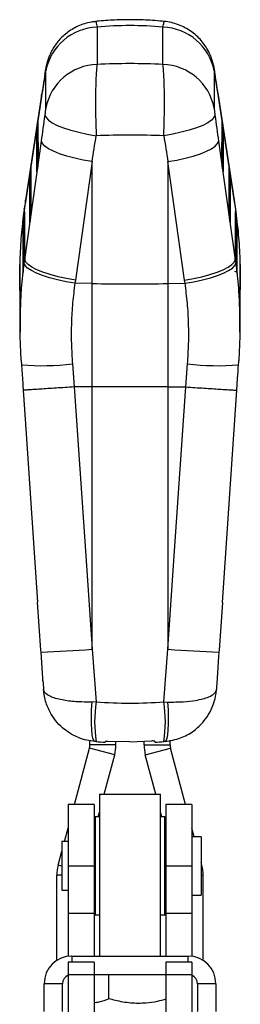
# Model space of a CAD drawing. Extents: x 48 to 577, y 21 to 436.
# Tile 8 of 11: x 346 to 382, y 275 to 436. Entities that reach past the tile are written whole.
import ezdxf

# ---------------------------------------------------------------- set-up
doc = ezdxf.new("R2010")
doc.units = 0
doc.header["$LTSCALE"] = 1.5
doc.layers.get('0').update_dxf_attribs({"linetype": 'CONTINUOUS'})

msp = doc.modelspace()

# ---------------------------------------------------------------- linework, layer by layer
at = {"color": 7, "linetype": 'CONTINUOUS'}
for p, q in [((358.558906, 434.602337), (358.558906, 428.531455)), ((369.315666, 428.531455), (369.315666, 434.602337)), ((350.201471, 427.648442), (349.629982, 423.910382)), ((350.061862, 426.988723), (350.079567, 427.227872)), ((350.201484, 421.409922), (350.201484, 427.480804)), ((377.673088, 427.480804), (377.673088, 421.409922)), ((378.24459, 423.910382), (377.673101, 427.648442)), ((377.81271, 426.988723), (377.794427, 427.231716)), ((349.49211, 423.255818), (346.878211, 406.124922)), ((349.510557, 423.499899), (346.896657, 406.368988)), ((380.977915, 406.368988), (378.364016, 423.499899)), ((380.996361, 406.124922), (378.382463, 423.255818)), ((348.788655, 418.510916), (348.872211, 419.06436)), ((348.929038, 419.265809), (348.935095, 412.375393)), ((378.939477, 412.375393), (378.945535, 419.265809)), ((379.002361, 419.06436), (379.085918, 418.510916)), ((348.739919, 411.04539), (348.733823, 417.979481)), ((348.733823, 417.979481), (348.786093, 417.979481)), ((348.786093, 417.979481), (348.786093, 418.493765)), ((379.08848, 418.493765), (379.08848, 417.979481)), ((379.08848, 417.979481), (379.140749, 417.979481)), ((379.140749, 417.979481), (379.134654, 411.04539)), ((346.77498, 396.686586), (349.49211, 416.010561)), ((378.382463, 416.010561), (381.099592, 396.686586)), ((357.744871, 412.675174), (355.02774, 393.3512)), ((357.744871, 392.798292), (357.744871, 412.675174)), ((370.129702, 412.675174), (370.129702, 392.798292)), ((372.846832, 393.3512), (370.129702, 412.675174)), ((347.631016, 410.843285), (347.714573, 411.396714)), ((347.7714, 411.598178), (347.777988, 404.102581)), ((348.890008, 411.910894), (348.80649, 411.313775)), ((379.068083, 411.313775), (378.984564, 411.910894)), ((380.096584, 404.102581), (380.103172, 411.598178)), ((380.16, 411.396714), (380.243556, 410.843285)), ((347.582813, 402.772578), (347.576184, 410.31185)), ((347.576184, 410.31185), (347.628453, 410.31185)), ((347.628453, 410.31185), (347.628453, 410.826134)), ((380.246119, 410.826134), (380.246119, 410.31185)), ((380.246119, 410.31185), (380.298389, 410.31185)), ((380.298389, 410.31185), (380.29176, 402.772578)), ((346.490981, 403.175818), (346.489498, 403.164136)), ((346.489498, 402.644219), (346.489498, 403.164136)), ((346.564106, 403.729203), (346.490981, 403.175818)), ((347.732901, 403.638067), (347.649384, 403.040948)), ((380.225189, 403.040948), (380.141671, 403.638067)), ((381.383592, 403.175818), (381.310466, 403.729203)), ((381.385074, 403.164136), (381.383592, 403.175818)), ((381.385074, 403.164136), (381.385074, 402.644219)), ((346.445713, 402.644219), (346.465727, 394.499751)), ((346.445713, 402.644219), (346.489498, 402.644219)), ((381.385074, 402.644219), (381.42886, 402.644219)), ((381.408846, 394.499751), (381.42886, 402.644219)), ((346.698738, 396.133887), (346.77498, 396.686586)), ((381.099592, 396.686586), (381.175834, 396.133887)), ((346.518846, 394.768792), (346.588984, 395.365747)), ((381.285589, 395.365747), (381.355727, 394.768792)), ((381.915791, 395.557406), (381.912753, 395.694914)), ((381.925096, 394.941779), (381.915791, 395.557406)), ((345.94753, 394.504549), (345.951989, 394.504549)), ((346.465727, 394.499751), (346.468303, 394.464108)), ((346.507506, 394.67405), (346.518846, 394.768792)), ((355.02774, 393.3512), (354.96011, 392.857226)), ((372.914463, 392.857226), (372.846832, 393.3512)), ((381.355727, 394.768792), (381.367066, 394.67405)), ((381.408279, 394.478234), (381.408846, 394.499751)), ((381.922584, 394.504549), (381.927043, 394.504549)), ((345.94855, 393.22296), (346.02542, 384.873929)), ((357.744871, 392.798292), (354.96011, 392.857226)), ((357.744871, 375.945928), (357.744871, 392.798292)), ((370.129702, 392.798292), (372.914463, 392.857226)), ((370.129702, 392.798292), (370.129702, 375.945928)), ((346.019825, 386.524501), (346.026934, 387.12612)), ((381.847638, 387.12612), (381.854748, 386.524501)), ((346.015347, 386.238056), (346.015932, 386.202382)), ((346.202904, 380.265573), (346.246205, 379.549416)), ((346.235532, 379.548656), (346.444724, 376.50531)), ((354.552186, 379.691633), (354.841814, 375.948156)), ((373.032758, 375.948156), (373.322387, 379.691633)), ((381.355918, 375.410395), (381.485814, 377.325284)), ((354.841814, 375.948156), (354.831101, 375.947798)), ((357.744871, 375.945928), (354.841814, 375.948156)), ((357.744871, 333.179908), (357.744871, 375.945928)), ((370.129702, 375.945928), (373.032758, 375.948156)), ((370.129702, 375.945928), (370.129702, 333.179908)), ((373.043471, 375.947798), (373.032758, 375.948156)), ((378.999642, 340.822528), (381.356921, 375.410395)), ((349.407201, 333.021397), (348.875218, 340.836326)), ((378.998419, 340.82258), (378.467371, 333.021397)), ((349.427945, 332.717369), (349.407201, 333.021397)), ((357.744871, 333.179908), (358.415503, 324.587653)), ((369.45907, 324.587653), (370.129702, 333.179908)), ((378.467371, 333.021397), (378.446627, 332.717369)), ((378.122961, 327.949116), (378.033007, 326.626244)), ((349.829813, 326.797972), (349.841966, 326.619098)), ((358.415503, 324.587653), (357.756582, 324.570703)), ((369.45907, 324.587653), (370.117991, 324.570703)), ((357.401512, 317.570022), (357.401512, 318.26743)), ((358.415503, 318.124904), (358.212283, 318.141038)), ((359.876098, 318.094613), (359.8758, 318.026191)), ((363.937256, 318.105681), (360.341485, 318.156576)), ((361.651512, 317.570022), (361.651512, 318.138035)), ((363.937256, 318.105681), (367.497953, 318.215108)), ((366.22306, 317.570022), (366.22306, 318.175929)), ((367.998295, 318.135819), (367.998773, 318.026191)), ((369.662289, 318.141038), (369.45907, 318.124904)), ((370.47306, 317.570022), (370.47306, 318.325071)), ((354.866944, 307.84758), (357.333364, 317.052382)), ((361.438548, 315.9524), (357.333364, 317.052382)), ((361.651512, 317.570022), (357.401512, 317.570022)), ((366.22306, 317.570022), (370.47306, 317.570022)), ((366.436024, 315.9524), (370.541209, 317.052382)), ((373.007629, 307.84758), (370.541209, 317.052382)), ((359.722381, 309.547579), (361.438548, 315.9524)), ((368.152191, 309.547579), (366.436024, 315.9524)), ((358.937286, 309.547579), (358.937286, 283.147579)), ((358.937286, 309.547579), (368.937286, 309.547579)), ((368.937286, 283.147579), (368.937286, 309.547579)), ((358.087286, 307.84758), (353.837287, 307.84758)), ((353.837287, 307.84758), (353.837287, 297.847579)), ((358.087286, 307.84758), (358.087286, 297.847579)), ((374.037286, 307.84758), (369.787286, 307.84758)), ((369.787286, 307.84758), (369.787286, 297.847579)), ((374.037286, 307.84758), (374.037286, 297.847579)), ((358.237286, 305.84758), (358.087286, 305.697578)), ((358.937286, 305.84758), (358.237286, 305.84758)), ((358.237286, 305.84758), (358.237286, 289.847577)), ((358.730969, 305.84758), (358.937286, 306.617564)), ((369.143603, 305.84758), (368.937286, 306.617564)), ((369.637286, 305.84758), (368.937286, 305.84758)), ((369.787286, 305.697578), (369.637286, 305.84758)), ((369.637286, 289.847577), (369.637286, 305.84758)), ((353.250876, 301.816328), (353.837287, 304.004843)), ((374.411013, 302.610079), (374.037286, 304.004843)), ((353.837287, 301.816328), (352.837286, 301.816328)), ((352.837286, 301.816328), (352.837286, 293.87883)), ((375.537286, 302.610079), (374.037286, 302.610079)), ((375.537286, 302.610079), (375.537286, 293.085078)), ((352.214476, 297.948434), (352.837286, 300.272791)), ((353.837287, 297.847579), (358.087286, 297.847579)), ((353.837287, 297.847579), (353.837287, 290.147579)), ((358.087286, 297.847579), (358.087286, 290.147579)), ((369.787286, 297.847579), (374.037286, 297.847579)), ((369.787286, 297.847579), (369.787286, 290.147579)), ((374.037286, 297.847579), (374.037286, 290.147579)), ((375.660097, 297.948434), (375.537286, 298.406767)), ((352.001512, 282.431361), (352.001512, 296.330812)), ((375.87306, 282.431361), (375.87306, 296.330812)), ((352.837286, 293.87883), (353.837287, 293.87883)), ((374.037286, 293.085078), (375.537286, 293.085078)), ((353.837287, 290.147579), (358.087286, 290.147579)), ((353.837287, 290.147579), (353.837287, 283.1074)), ((358.087286, 290.147579), (358.087286, 283.147579)), ((358.087286, 289.99758), (358.237286, 289.847577)), ((358.237286, 289.847577), (358.937286, 289.847577)), ((368.937286, 289.847577), (369.637286, 289.847577)), ((369.637286, 289.847577), (369.787286, 289.99758)), ((369.787286, 290.147579), (374.037286, 290.147579)), ((369.787286, 290.147579), (369.787286, 283.147579)), ((374.037286, 290.147579), (374.037286, 283.1074)), ((354.437287, 283.147579), (373.437286, 283.147579)), ((358.087286, 282.147579), (353.837287, 282.147579)), ((353.837287, 282.147579), (353.837287, 280.147579)), ((358.087286, 282.147579), (358.087286, 280.147579)), ((374.037286, 282.147579), (369.787286, 282.147579)), ((369.787286, 282.147579), (369.787286, 280.147579)), ((374.037286, 282.147579), (374.037286, 280.147579)), ((353.837287, 280.147579), (353.837287, 258.147579)), ((353.837287, 280.147579), (358.087286, 280.147579)), ((358.087286, 280.147579), (369.787286, 280.147579)), ((358.087286, 280.147579), (358.087286, 258.147579)), ((360.492216, 276.195443), (360.492216, 280.147579)), ((369.787286, 280.147579), (374.037286, 280.147579)), ((369.787286, 280.147579), (369.787286, 258.147579)), ((374.037286, 280.147579), (374.037286, 258.147579)), ((352.937286, 278.64758), (349.937286, 278.64758)), ((349.937286, 274.097579), (349.937286, 278.64758)), ((352.937286, 274.097579), (352.937286, 278.64758)), ((377.937287, 278.64758), (374.937286, 278.64758)), ((374.937286, 278.64758), (374.937286, 274.097579)), ((377.937287, 278.64758), (377.937287, 274.097579))]:
    msp.add_line(p, q, dxfattribs=at)
at = {"color": 8, "linetype": 'CONTINUOUS'}
for p, q in [((349.49211, 423.255818), (349.510557, 423.499899)), ((378.382463, 423.255818), (378.364016, 423.499899)), ((348.872211, 419.06436), (348.929223, 419.055345)), ((379.002361, 419.06436), (378.945349, 419.055345)), ((348.786093, 417.979481), (348.792037, 411.216366)), ((379.082535, 411.216366), (379.08848, 417.979481)), ((347.714573, 411.396714), (347.771585, 411.387714)), ((348.759855, 411.04539), (348.739919, 411.04539)), ((379.134654, 411.04539), (379.114718, 411.04539)), ((380.16, 411.396714), (380.102988, 411.387714)), ((347.628453, 410.31185), (347.634932, 402.943554)), ((380.239641, 402.943554), (380.246119, 410.31185)), ((346.878211, 406.124922), (346.896657, 406.368988)), ((380.996361, 406.124922), (380.977915, 406.368988)), ((346.701925, 404.956164), (346.714515, 405.161115)), ((381.172647, 404.956164), (381.16111, 405.15356)), ((346.61794, 403.721514), (346.564106, 403.729203)), ((381.256634, 403.721514), (381.310466, 403.729203)), ((347.602747, 402.772578), (347.582813, 402.772578)), ((380.29176, 402.772578), (380.271825, 402.772578)), ((352.837286, 297.781552), (352.214476, 297.948434)), ((375.537286, 297.915524), (375.660097, 297.948434)), ((352.837286, 296.330812), (352.001512, 296.330812)), ((375.537286, 296.330812), (375.87306, 296.330812)), ((354.437287, 283.147579), (354.437287, 282.147579)), ((373.437286, 282.147579), (373.437286, 283.147579))]:
    msp.add_line(p, q, dxfattribs=at)
at = {"color": 7, "linetype": 'CONTINUOUS', "flags": 128}
for points in [[(349.510557, 423.499899), (349.591481, 423.814314), (349.630132, 423.910724)], [(378.364016, 423.499899), (378.283091, 423.814314), (378.244441, 423.910724)], [(348.872211, 419.06436), (348.883212, 419.133844), (348.893827, 419.194149), (348.903641, 419.242906), (348.912264, 419.278192), (348.919359, 419.298621), (348.924644, 419.30339), (348.927914, 419.292303), (348.929038, 419.265809)], [(350.087058, 420.243027), (350.243437, 419.849309), (350.635797, 419.435936), (351.253729, 419.013905), (352.080833, 418.594407), (353.095159, 418.188559), (354.269793, 417.807149), (355.573561, 417.460295), (356.971865, 417.15719), (358.427598, 416.905882)], [(377.787514, 420.243027), (377.631136, 419.849309), (377.238775, 419.435936), (376.620844, 419.013905), (375.79374, 418.594407), (374.779413, 418.188559), (373.60478, 417.807149), (372.301012, 417.460295), (370.902708, 417.15719), (369.446974, 416.905882)], [(378.945535, 419.265809), (378.946659, 419.292303), (378.949929, 419.30339), (378.955214, 419.298621), (378.962309, 419.278192), (378.970932, 419.242906), (378.980745, 419.194149), (378.99136, 419.133844), (379.002361, 419.06436)], [(357.744871, 412.675174), (356.300805, 412.928241), (354.915418, 413.232344), (353.625, 413.579511), (352.463349, 413.960668), (351.460895, 414.365815), (350.643895, 414.784344), (350.033749, 415.205287), (349.646439, 415.617632), (349.49211, 416.010561)], [(370.129702, 412.675174), (371.573768, 412.928241), (372.959154, 413.232344), (374.249572, 413.579511), (375.411223, 413.960668), (376.413677, 414.365815), (377.230677, 414.784344), (377.840823, 415.205287), (378.228133, 415.617632), (378.382463, 416.010561)], [(347.714573, 411.396714), (347.725573, 411.466198), (347.736189, 411.526518), (347.746001, 411.575275), (347.754625, 411.610561), (347.76172, 411.63099), (347.767006, 411.635759), (347.770275, 411.624672), (347.7714, 411.598178)], [(380.103172, 411.598178), (380.104297, 411.624672), (380.107566, 411.635759), (380.112852, 411.63099), (380.119947, 411.610561), (380.128571, 411.575275), (380.138384, 411.526518), (380.148999, 411.466198), (380.16, 411.396714)], [(346.628719, 395.830708), (346.628138, 396.170604), (346.625885, 397.535341), (346.617866, 402.994322), (346.616629, 403.931188)], [(381.257943, 403.931188), (381.257504, 403.59466), (381.255671, 402.229907), (381.24744, 396.770942), (381.245853, 395.830708)], [(355.02774, 393.3512), (353.583674, 393.604266), (352.198288, 393.908369), (350.907869, 394.255536), (349.746219, 394.636693), (348.743765, 395.041826), (347.926765, 395.460355), (347.316619, 395.881312), (346.929309, 396.293657), (346.77498, 396.686586)], [(372.846832, 393.3512), (374.290898, 393.604266), (375.676284, 393.908369), (376.966703, 394.255536), (378.128353, 394.636693), (379.130807, 395.041826), (379.947807, 395.460355), (380.557954, 395.881312), (380.945263, 396.293657), (381.099592, 396.686586)], [(354.96011, 392.857226), (353.513648, 393.100547), (352.126015, 393.395247), (350.833608, 393.733563), (349.670332, 394.106659), (348.666699, 394.504728), (347.849037, 394.917326), (347.238795, 395.333635), (346.85198, 395.742732), (346.698738, 396.133887)], [(372.914463, 392.857226), (374.360924, 393.100547), (375.748558, 393.395247), (377.040964, 393.733563), (378.20424, 394.106659), (379.207873, 394.504728), (380.025535, 394.917326), (380.635777, 395.333635), (381.022593, 395.742732), (381.175834, 396.133887)], [(354.831101, 375.947798), (356.708501, 348.404916), (357.744871, 333.179908)], [(370.129702, 333.179908), (371.166071, 348.404916), (373.043471, 375.947798)], [(346.518384, 375.410447), (347.002107, 368.3204), (348.873187, 340.836214)], [(349.716448, 328.492368), (349.664391, 329.254264), (349.427945, 332.717369)], [(378.446627, 332.717369), (378.392044, 331.917542), (378.158125, 328.492368)], [(358.212283, 318.141038), (358.036944, 318.276937), (357.887607, 318.649704), (357.769763, 319.245639), (357.687749, 320.042806), (357.644579, 321.011903), (357.641843, 322.117271), (357.679641, 323.31826), (357.756582, 324.570703)], [(369.662289, 318.141038), (369.837629, 318.276937), (369.986966, 318.649704), (370.104809, 319.245639), (370.186823, 320.042806), (370.229993, 321.011903), (370.232729, 322.117271), (370.194932, 323.31826), (370.117991, 324.570703)]]:
    msp.add_lwpolyline(points, dxfattribs=at)
at = {"color": 8, "linetype": 'CONTINUOUS', "flags": 128}
for points in [[(348.788655, 418.510916), (348.866601, 418.497744), (348.929727, 418.482291)], [(379.085918, 418.510916), (379.007971, 418.497744), (378.944845, 418.482291)], [(347.631016, 410.843285), (347.708962, 410.830113), (347.772087, 410.81466)], [(380.243556, 410.843285), (380.16561, 410.830113), (380.102485, 410.81466)], [(346.618259, 403.153675), (346.569292, 403.164225), (346.490981, 403.175818)], [(381.256306, 403.153675), (381.305281, 403.164225), (381.383592, 403.175818)], [(346.620328, 402.663919), (346.562918, 402.650314), (346.489498, 402.644219)], [(346.489498, 402.644219), (346.49799, 398.552271), (346.507104, 394.67098)], [(381.254278, 402.663904), (381.311655, 402.650314), (381.385074, 402.644219)], [(381.367469, 394.671115), (381.376583, 398.552271), (381.385074, 402.644219)]]:
    msp.add_lwpolyline(points, dxfattribs=at)
at = {"color": 7, "linetype": 'CONTINUOUS'}
for centre, radius, start, end in [((358.862272, 425.781663), 8.82589, 91.96977605, 168.90023906), ((369.0123, 425.781663), 8.82589, 11.09976094, 88.03022395), ((358.862251, 419.710806), 8.825864, 91.96964282, 168.90037228), ((369.012321, 419.710806), 8.825864, 11.09962772, 88.03035718), ((354.787659, 417.606012), 6.066869, 171.42203753, 171.58581188), ((373.086913, 417.606012), 6.066869, 8.41418812, 8.57796247), ((343.206404, 412.09481), 5.654289, 351.0721678, 352.0602607), ((344.605278, 412.561234), 4.333803, 351.36946327, 357.54229756), ((383.269294, 412.561234), 4.333803, 182.45770244, 188.63053673), ((384.668169, 412.09481), 5.654289, 187.9397393, 188.9278322), ((355.668603, 409.633419), 8.128135, 171.43976008, 171.5620028), ((372.205969, 409.633419), 8.128135, 8.4379972, 8.56023992), ((342.039177, 403.823728), 5.664554, 351.07076911, 352.05692506), ((343.448799, 404.288341), 4.333173, 351.36909234, 357.54302197), ((384.425774, 404.288341), 4.333173, 182.45697803, 188.63090766), ((385.835396, 403.823728), 5.664554, 187.94307494, 188.92923089), ((381.21672, 395.20936), 0.461977, 236.77639018, 287.5113838), ((363.937286, 685.769604), 293.036748, 268.78914271, 271.21085729), ((343.909463, 506.949845), 174.319848, 271.81412846, 274.55223604), ((383.96511, 506.949845), 174.319848, 265.44776396, 268.18587154), ((379.589462, 321.356278), 21.419112, 171.32299563, 188.67700437), ((348.28511, 321.356278), 21.419112, 351.32299563, 8.67700437), ((363.937286, 388.960011), 71.05, 265.54265667, 266.72297036), ((363.937286, 388.960011), 71.05, 273.27702964, 274.45734333), ((355.401512, 317.57002), 2, 345, 0), ((355.401512, 317.57002), 6.25, 345, 0), ((372.47306, 317.57002), 6.25, 180, 195), ((372.47306, 317.57002), 2, 180, 195), ((358.251512, 296.330813), 6.25, 165, 180), ((369.62306, 296.330813), 6.25, 0, 15), ((354.437286, 278.647579), 4.5, 90, 180), ((373.437286, 278.647579), 4.5, 0, 90), ((354.437286, 278.647579), 1.5, 113.57817848, 180), ((373.437286, 278.647579), 1.5, 0, 66.42182152)]:
    msp.add_arc(centre, radius, start, end, dxfattribs=at)
at = {"color": 8, "linetype": 'CONTINUOUS'}
for centre, radius, start, end in [((348.78641, 418.422067), 0.442586, 269.95892911, 288.95153895), ((379.088162, 418.422067), 0.442586, 251.04846105, 270.04107089), ((347.62886, 410.7539), 0.44205, 269.94731606, 288.963152), ((380.245713, 410.7539), 0.44205, 251.036848, 270.05268394), ((349.673118, 421.561555), 42.15324, 265.32184649, 276.64665367), ((378.197948, 421.485612), 42.077402, 263.34611978, 274.69144319)]:
    msp.add_arc(centre, radius, start, end, dxfattribs=at)
at = {"color": 7, "linetype": 'CONTINUOUS'}
for centre, major_axis, ratio, start_param, end_param in [((363.937286, 345.052269), (0, 89.807744), 0.7911344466, 6.2074143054, 6.358956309), ((363.937286, 385.47849), (71.05, 0), 0.6076966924, 1.495025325, 1.6465673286), ((354.888358, 432.353148), (61.791056, 404.334623), 0.0096842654, 1.5855439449, 1.5947776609), ((372.986214, 432.353148), (-61.791056, 404.334623), 0.0096842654, 4.6884076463, 4.6976413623), ((354.888358, 481.146157), (61.807278, 443.467408), 0.0082321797, 4.5661251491, 4.5757670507), ((372.986214, 481.146157), (-61.807278, 443.467408), 0.0082321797, 1.7074182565, 1.7170601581), ((348.789954, 418.347901), (0.051042, 0.405989), 0.0575224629, 1.210549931, 2.7151638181), ((379.084618, 418.347901), (-0.051042, 0.405989), 0.0575224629, 3.5680214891, 5.0726353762), ((363.937286, 480.012321), (70.906833, 443.605436), 0.0101625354, 4.561629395, 4.5712712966), ((363.937286, 385.47849), (71.05, 0), 0.4436638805, 1.4931717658, 1.6484208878), ((363.937286, 480.012321), (-70.906833, 443.605436), 0.0101625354, 1.7119140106, 1.7215559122), ((348.79605, 411.413813), (0.051042, 0.405989), 0.0575224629, 2.7151638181, 4.2144343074), ((379.078523, 411.413813), (-0.051042, 0.405989), 0.0575224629, 2.0687509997, 3.5680214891), ((347.632315, 410.680267), (0.051042, 0.405989), 0.0575224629, 1.210549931, 2.7151638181), ((380.242257, 410.680267), (-0.051042, 0.405989), 0.0575224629, 3.5680214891, 5.0726353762), ((346.876341, 395.290313), (3.219694, 25.60874), 0.0575197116, 1.1411955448, 1.1910046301), ((380.998231, 395.290313), (-3.219694, 25.60874), 0.0575197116, 5.0921806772, 5.1419897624), ((347.638943, 403.140993), (0.051042, 0.405989), 0.0575224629, 2.7151638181, 4.2144343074), ((380.23563, 403.140993), (-0.051042, 0.405989), 0.0575224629, 2.0687509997, 3.5680214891), ((363.937286, 388.960011), (71.05, 0), 0.9087634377, 4.6345936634, 4.7901842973)]:
    msp.add_ellipse(centre, major_axis=major_axis, ratio=ratio, start_param=start_param, end_param=end_param, dxfattribs=at)
for points, knots in [([(358.327853, 435.509848), (358.105383, 435.490805), (357.489355, 435.438076), (356.519358, 435.183334), (355.451483, 434.780936), (354.47993, 434.264244), (353.60981, 433.662498), (352.845248, 432.993626), (352.188343, 432.279399), (351.638313, 431.541077), (351.191473, 430.800325), (350.841345, 430.079141), (350.579116, 429.401189), (350.393299, 428.793083), (350.259999, 428.241309), (350.161689, 427.747101), (350.107631, 427.397158), (350.081528, 427.228185)], [0, 0, 0, 0, 0.0524464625, 0.1452262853, 0.2345066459, 0.320417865, 0.4032178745, 0.4827498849, 0.5587841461, 0.6309878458, 0.6989185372, 0.7620109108, 0.8195067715, 0.8703575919, 0.9131115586, 0.9580450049, 1, 1, 1, 1]), ([(369.548408, 435.526776), (369.037047, 435.575114), (367.49378, 435.720999), (364.907839, 435.829661), (361.852275, 435.798506), (359.658671, 435.661763), (358.503852, 435.546724), (358.325887, 435.528996)], [0, 0, 0, 0, 0.1371115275, 0.4137972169, 0.6901739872, 0.9522538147, 1, 1, 1, 1]), ([(377.793722, 427.232894), (377.757654, 427.457877), (377.691222, 427.872257), (377.545529, 428.556626), (377.312069, 429.381523), (376.916467, 430.364819), (376.381428, 431.334827), (375.728554, 432.234759), (374.992811, 433.034529), (374.140351, 433.763097), (373.171687, 434.399572), (372.109242, 434.920619), (370.973818, 435.290322), (370.109671, 435.488964), (369.628261, 435.51326), (369.547647, 435.517328)], [0, 0, 0, 0, 0.0568097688, 0.104633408, 0.1773999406, 0.2599897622, 0.3543208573, 0.4372801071, 0.5210184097, 0.6093742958, 0.7003538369, 0.7929910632, 0.8866759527, 0.9810234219, 1, 1, 1, 1]), ([(350.201484, 427.480804), (350.201281, 427.49642), (350.200512, 427.555347), (350.189673, 427.592837), (350.165291, 427.536808), (350.13213, 427.39874), (350.097626, 427.21635), (350.071633, 427.050913), (350.061862, 426.988723)], [0, 0, 0, 0, 0.07604170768, 0.28694977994, 0.49780562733, 0.64042421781, 0.86483163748, 1, 1, 1, 1]), ([(358.558906, 428.531455), (358.529841, 428.272156), (358.471352, 427.750367), (358.403759, 426.670147), (358.349889, 425.334873), (358.318552, 423.794332), (358.310981, 422.109534), (358.325687, 420.408296), (358.362187, 418.647553), (358.405794, 417.48644), (358.427598, 416.905882)], [0, 0, 0, 0, 0.1190874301, 0.2396396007, 0.3601913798, 0.5011310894, 0.6234671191, 0.7458035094, 0.8729016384, 1, 1, 1, 1]), ([(369.446974, 416.905882), (369.462419, 417.303206), (369.500107, 418.272728), (369.53941, 419.857086), (369.563863, 421.757265), (369.559302, 423.552623), (369.528546, 425.164747), (369.48, 426.495715), (369.410752, 427.668414), (369.347361, 428.243775), (369.315666, 428.531455)], [0, 0, 0, 0, 0.08739242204, 0.21324895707, 0.33910650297, 0.49884202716, 0.61880250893, 0.73876175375, 0.86938079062, 1, 1, 1, 1]), ([(377.81271, 426.988723), (377.807785, 427.020503), (377.787211, 427.153266), (377.751559, 427.355904), (377.717698, 427.50624), (377.692065, 427.579573), (377.676055, 427.581506), (377.673989, 427.511392), (377.673088, 427.480804)], [0, 0, 0, 0, 0.0682012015, 0.2849180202, 0.5017970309, 0.6255363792, 0.8366408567, 1, 1, 1, 1]), ([(350.087058, 420.243027), (350.087807, 420.248367), (350.103899, 420.363129), (350.134466, 420.599031), (350.165994, 420.886834), (350.188737, 421.137549), (350.199959, 421.305954), (350.201105, 421.384033), (350.201484, 421.409922)], [0, 0, 0, 0, 0.0119337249, 0.2564539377, 0.5011445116, 0.6418724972, 0.8812556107, 1, 1, 1, 1]), ([(377.673088, 421.409922), (377.673101, 421.405702), (377.67326, 421.353539), (377.679731, 421.212802), (377.700952, 420.963718), (377.731473, 420.675364), (377.760665, 420.437191), (377.781982, 420.28303), (377.787514, 420.243027)], [0, 0, 0, 0, 0.02100446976, 0.25960246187, 0.4981516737, 0.65825695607, 0.91132095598, 1, 1, 1, 1]), ([(346.896657, 406.368988), (346.881565, 406.269932), (346.821208, 405.873796), (346.760946, 405.47139), (346.715753, 405.169609)], [0, 0, 0, 0, 0.25005660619, 1, 1, 1, 1]), ([(381.158819, 405.169609), (381.143763, 405.270433), (381.083532, 405.673786), (381.023181, 406.071036), (380.977915, 406.368988)], [0, 0, 0, 0, 0.2499649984, 1, 1, 1, 1]), ([(346.723722, 405.159163), (346.63562, 404.551682), (346.467631, 403.393362), (346.359201, 402.195492), (346.307637, 401.625844)], [0, 0, 0, 0, 0.5244495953, 1, 1, 1, 1]), ([(346.701925, 404.956164), (346.705005, 404.576588), (346.71889, 402.865499), (346.742593, 400.104678), (346.765041, 397.735533), (346.77498, 396.686586)], [0, 0, 0, 0, 0.13707917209, 0.61793858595, 1, 1, 1, 1]), ([(381.099592, 396.686586), (381.109264, 397.706822), (381.131911, 400.095655), (381.155617, 402.856487), (381.16973, 404.596526), (381.172647, 404.956164)], [0, 0, 0, 0, 0.3716168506, 0.8701230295, 1, 1, 1, 1]), ([(381.901811, 395.05175), (381.900676, 395.600727), (381.896678, 397.53295), (381.69184, 400.895302), (381.349613, 403.572028), (381.172647, 404.956164)], [0, 0, 0, 0, 0.1608281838, 0.566063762, 1, 1, 1, 1]), ([(346.489498, 403.164136), (346.484196, 403.119916), (346.473591, 403.031472), (346.460123, 402.891792), (346.450439, 402.767818), (346.446134, 402.686091), (346.445817, 402.654571), (346.445713, 402.644219)], [0, 0, 0, 0, 0.2236792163, 0.4473826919, 0.670233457, 0.8916941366, 1, 1, 1, 1]), ([(346.605679, 403.959396), (346.601655, 403.945134), (346.593608, 403.916609), (346.578469, 403.83039), (346.568461, 403.759883), (346.564106, 403.729203)], [0, 0, 0, 0, 0.36095222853, 0.72192351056, 1, 1, 1, 1]), ([(346.616629, 403.931188), (346.616358, 403.947987), (346.615992, 403.970706), (346.612175, 403.965351), (346.611181, 403.963956)], [0, 0, 0, 0, 0.7394046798, 1, 1, 1, 1]), ([(381.2942, 403.994443), (381.291439, 404.019503), (381.27635, 404.1565), (381.254953, 404.288526), (381.237471, 404.396402)], [0, 0, 0, 0, 0.1829204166, 1, 1, 1, 1]), ([(381.263453, 403.963374), (381.262166, 403.96466), (381.258537, 403.968286), (381.258176, 403.945739), (381.257943, 403.931188)], [0, 0, 0, 0, 0.3546144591, 1, 1, 1, 1]), ([(381.310466, 403.729203), (381.305418, 403.764557), (381.294709, 403.839557), (381.27917, 403.925212), (381.27147, 403.950187), (381.26762, 403.962674)], [0, 0, 0, 0, 0.3083792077, 0.654179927, 1, 1, 1, 1]), ([(381.42886, 402.644219), (381.428404, 402.667341), (381.427492, 402.713584), (381.419797, 402.827382), (381.40826, 402.958668), (381.395887, 403.075959), (381.387847, 403.141524), (381.385074, 403.164136)], [0, 0, 0, 0, 0.2201642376, 0.4403116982, 0.6610516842, 0.8831046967, 1, 1, 1, 1]), ([(345.949476, 394.941779), (345.949015, 394.895988), (345.948092, 394.804406), (345.947424, 394.673386), (345.94723, 394.567165), (345.947434, 394.524488), (345.94753, 394.504549)], [0, 0, 0, 0, 0.2579470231, 0.5158846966, 0.7738306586, 1, 1, 1, 1]), ([(345.968607, 395.876738), (345.967739, 395.862254), (345.966002, 395.833285), (345.963522, 395.758909), (345.96217, 395.708089), (345.96182, 395.694914)], [0, 0, 0, 0, 0.4255290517, 0.8510690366, 1, 1, 1, 1]), ([(345.971442, 395.84923), (345.971267, 395.866012), (345.97103, 395.888799), (345.970136, 395.883134), (345.9699, 395.88164)], [0, 0, 0, 0, 0.73643400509, 1, 1, 1, 1]), ([(346.031354, 387.576538), (346.03045, 387.689618), (346.025909, 388.257467), (346.007292, 390.644314), (345.98831, 393.288824), (345.973884, 395.478549), (345.971442, 395.84923)], [0, 0, 0, 0, 0.04100655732, 0.20592046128, 0.86557659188, 1, 1, 1, 1]), ([(346.588984, 395.365747), (346.590297, 395.376683), (346.596903, 395.431679), (346.608251, 395.535744), (346.620167, 395.665118), (346.627523, 395.769516), (346.628342, 395.811418), (346.628719, 395.830708)], [0, 0, 0, 0, 0.06051398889, 0.30432937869, 0.5481528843, 0.79199101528, 1, 1, 1, 1]), ([(381.245853, 395.830708), (381.245869, 395.826886), (381.245967, 395.803138), (381.248863, 395.739813), (381.257966, 395.623544), (381.27077, 395.492375), (381.280809, 395.406589), (381.285589, 395.365747)], [0, 0, 0, 0, 0.0467726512, 0.2906458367, 0.5345027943, 0.7783802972, 1, 1, 1, 1]), ([(381.90313, 395.84923), (381.902394, 395.736875), (381.89868, 395.169755), (381.882691, 392.783624), (381.86357, 390.138396), (381.846169, 387.947944), (381.843218, 387.576538)], [0, 0, 0, 0, 0.0407438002, 0.2056576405, 0.8653137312, 1, 1, 1, 1]), ([(381.912753, 395.694914), (381.911731, 395.731329), (381.909687, 395.804159), (381.906732, 395.870541), (381.904427, 395.894449), (381.903389, 395.877602), (381.903178, 395.854508), (381.90313, 395.84923)], [0, 0, 0, 0, 0.2327614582, 0.465511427, 0.6982785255, 0.9310406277, 1, 1, 1, 1]), ([(381.927043, 394.504549), (381.927147, 394.527808), (381.927354, 394.574325), (381.927093, 394.688748), (381.926382, 394.816096), (381.925506, 394.901756), (381.925096, 394.941779)], [0, 0, 0, 0, 0.2579423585, 0.5158793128, 0.7738012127, 1, 1, 1, 1]), ([(345.94753, 394.504549), (345.957976, 393.126782), (345.978869, 390.371246), (346.003188, 387.615786), (346.015347, 386.238056)], [0, 0, 0, 0, 0.4999999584, 1, 1, 1, 1]), ([(345.951989, 394.504549), (345.962711, 393.047431), (345.974802, 391.404346), (345.996896, 388.648884), (346.008029, 387.350489), (346.017567, 386.238056)], [0, 0, 0, 0, 0.528794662, 0.596282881, 1, 1, 1, 1]), ([(346.47038, 394.466864), (346.471899, 394.467211), (346.475566, 394.468046), (346.486128, 394.521948), (346.497647, 394.597694), (346.505083, 394.655288), (346.507506, 394.67405)], [0, 0, 0, 0, 0.22120547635, 0.53382571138, 0.84813979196, 1, 1, 1, 1]), ([(381.367066, 394.67405), (381.372125, 394.635737), (381.382244, 394.559105), (381.394706, 394.489069), (381.402339, 394.457196), (381.404074, 394.464309), (381.404316, 394.4653)], [0, 0, 0, 0, 0.3166180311, 0.6332894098, 0.9488959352, 1, 1, 1, 1]), ([(381.857005, 386.238056), (381.869417, 387.69513), (381.883481, 389.346135), (381.905007, 392.101637), (381.914505, 393.400061), (381.922584, 394.504549)], [0, 0, 0, 0, 0.5287947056, 0.5991752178, 1, 1, 1, 1]), ([(381.859226, 386.238056), (381.871385, 387.615786), (381.895703, 390.371246), (381.916596, 393.126782), (381.927043, 394.504549)], [0, 0, 0, 0, 0.5000000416, 1, 1, 1, 1]), ([(354.96011, 392.857226), (354.819647, 391.796305), (354.53872, 389.67444), (354.357539, 386.396109), (354.338478, 383.063504), (354.480948, 380.815612), (354.552186, 379.691633)], [0, 0, 0, 0, 0.247017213, 0.4940394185, 0.7470122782, 1, 1, 1, 1]), ([(373.322387, 379.691633), (373.392346, 380.789403), (373.532261, 382.984882), (373.520048, 386.291988), (373.344552, 389.597974), (373.057825, 391.770817), (372.914463, 392.857226)], [0, 0, 0, 0, 0.24709353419, 0.49417322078, 0.74708964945, 1, 1, 1, 1]), ([(381.849696, 384.871843), (381.859321, 385.775159), (381.888816, 388.54324), (381.90951, 391.346655), (381.923452, 393.235224)], [0, 0, 0, 0, 0.3263327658, 1, 1, 1, 1]), ([(346.203142, 380.287076), (346.141307, 381.430651), (346.004534, 383.960111), (345.986133, 386.899266), (346.086962, 388.672447), (346.11026, 389.082166)], [0, 0, 0, 0, 0.3881899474, 0.8586324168, 1, 1, 1, 1]), ([(381.762063, 389.16819), (381.784501, 388.781573), (381.887541, 387.006174), (381.872451, 384.013954), (381.732026, 381.407603), (381.667679, 380.213278)], [0, 0, 0, 0, 0.1310536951, 0.6018171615, 1, 1, 1, 1]), ([(346.026934, 387.12612), (346.027347, 387.153271), (346.028445, 387.225522), (346.030025, 387.344916), (346.03124, 387.465953), (346.031559, 387.540332), (346.031398, 387.568775), (346.031354, 387.576538)], [0, 0, 0, 0, 0.1513531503, 0.4027720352, 0.654214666, 0.9056222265, 1, 1, 1, 1]), ([(381.843218, 387.576538), (381.843156, 387.554494), (381.843029, 387.509393), (381.843959, 387.397758), (381.845556, 387.266181), (381.846908, 387.172279), (381.847625, 387.126945), (381.847638, 387.12612)], [0, 0, 0, 0, 0.2405203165, 0.4921208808, 0.7437327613, 0.9953403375, 1, 1, 1, 1]), ([(346.016127, 386.205184), (346.016288, 386.205578), (346.016673, 386.206524), (346.017184, 386.244265), (346.017524, 386.274022), (346.017567, 386.277782)], [0, 0, 0, 0, 0.3847869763, 0.9222616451, 1, 1, 1, 1]), ([(346.017567, 386.277782), (346.017882, 386.308178), (346.018511, 386.368966), (346.019325, 386.462991), (346.019754, 386.515873), (346.019825, 386.524501)], [0, 0, 0, 0, 0.4556118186, 0.91118048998, 1, 1, 1, 1]), ([(381.854748, 386.524501), (381.855098, 386.482468), (381.855814, 386.396677), (381.856558, 386.318345), (381.856934, 386.284268), (381.857005, 386.277782)], [0, 0, 0, 0, 0.4374879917, 0.8929422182, 1, 1, 1, 1]), ([(381.857005, 386.277782), (381.857292, 386.254617), (381.857865, 386.208284), (381.858561, 386.193762), (381.859, 386.214283), (381.8592, 386.235389), (381.859226, 386.238056)], [0, 0, 0, 0, 0.3179968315, 0.6360040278, 0.9540092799, 1, 1, 1, 1]), ([(381.485814, 377.325284), (381.486181, 377.330708), (381.536442, 378.072447), (381.588036, 378.813051), (381.639253, 379.548239)], [0, 0, 0, 0, 0.0073125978, 1, 1, 1, 1]), ([(381.63731, 379.549342), (381.639119, 379.572165), (381.656081, 379.786156), (381.663927, 380.000272), (381.670936, 380.191552)], [0, 0, 0, 0, 0.1066544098, 1, 1, 1, 1]), ([(346.444724, 376.50531), (346.445453, 376.494703), (346.470527, 376.129917), (346.494999, 375.764864), (346.51876, 375.410425)], [0, 0, 0, 0, 0.0290775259, 1, 1, 1, 1]), ([(354.831101, 375.947798), (354.330106, 375.913917), (353.313588, 375.845172), (351.866967, 375.748285), (350.512918, 375.658359), (349.316085, 375.579789), (348.288702, 375.5134), (347.476752, 375.462176), (346.895029, 375.427132), (346.569352, 375.409506), (346.536842, 375.410363), (346.522614, 375.410738)], [0, 0, 0, 0, 0.1121448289, 0.2275419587, 0.3396868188, 0.4550837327, 0.5672308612, 0.682630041, 0.7947810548, 0.9101843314, 1, 1, 1, 1]), ([(370.129702, 375.945928), (368.073456, 375.94475), (363.945224, 375.942385), (359.816902, 375.944744), (357.744871, 375.945928)], [0, 0, 0, 0, 0.49809359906, 1, 1, 1, 1]), ([(373.043471, 375.947798), (373.544466, 375.913917), (374.560985, 375.845172), (376.007605, 375.748285), (377.361654, 375.658359), (378.558487, 375.579789), (379.58587, 375.5134), (380.39782, 375.462176), (380.979544, 375.427132), (381.305227, 375.409505), (381.337736, 375.410363), (381.351964, 375.410738)], [0, 0, 0, 0, 0.1121439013, 0.2275400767, 0.3396840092, 0.4550799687, 0.5672261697, 0.682624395, 0.7947744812, 0.9101768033, 1, 1, 1, 1]), ([(349.751612, 327.949116), (349.748061, 328.002316), (349.740047, 328.122401), (349.728226, 328.317547), (349.719422, 328.448224), (349.716448, 328.492368)], [0, 0, 0, 0, 0.3449952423, 0.778733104, 1, 1, 1, 1]), ([(349.748675, 327.991346), (349.764038, 327.76562), (349.79111, 327.367826), (349.818127, 326.970038), (349.829813, 326.797972)], [0, 0, 0, 0, 0.5674439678, 1, 1, 1, 1]), ([(378.158125, 328.492368), (378.151402, 328.389967), (378.138957, 328.200398), (378.128497, 328.027671), (378.123516, 327.957001), (378.122961, 327.949116)], [0, 0, 0, 0, 0.5106827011, 0.9454050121, 1, 1, 1, 1]), ([(357.756582, 324.570703), (357.313283, 324.565228), (356.415974, 324.554147), (355.144762, 324.613205), (353.953486, 324.72625), (352.809981, 324.905491), (351.748705, 325.162385), (350.773642, 325.532019), (350.052471, 326.017984), (349.854397, 326.414747), (349.841675, 326.624433), (349.841565, 326.626244)], [0, 0, 0, 0, 0.1021708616, 0.2068106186, 0.3086430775, 0.4127994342, 0.5370523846, 0.6653145, 0.8275837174, 0.9985112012, 1, 1, 1, 1]), ([(358.212283, 318.141038), (357.764653, 318.19664), (356.858576, 318.309187), (355.561812, 318.72862), (354.336453, 319.322396), (353.147799, 320.138412), (352.028716, 321.2108), (350.977055, 322.661083), (350.161882, 324.473612), (349.891711, 325.887924), (349.841995, 326.619923), (349.841565, 326.626244)], [0, 0, 0, 0, 0.1021707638, 0.2068102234, 0.3086426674, 0.4127988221, 0.5370513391, 0.6653132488, 0.8275825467, 0.9985112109, 1, 1, 1, 1]), ([(369.662289, 318.141038), (370.522668, 318.282651), (372.17427, 318.554494), (374.122935, 319.650206), (375.554442, 320.888969), (376.71977, 322.350329), (377.567468, 324.073122), (377.933167, 325.594939), (378.017613, 326.399587), (378.032578, 326.619923), (378.033007, 326.626244)], [0, 0, 0, 0, 0.1967544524, 0.3776940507, 0.5032312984, 0.6329458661, 0.8098495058, 0.9480613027, 0.9985100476, 1, 1, 1, 1]), ([(370.117991, 324.570703), (370.968297, 324.570255), (372.600562, 324.569396), (374.487395, 324.793084), (375.851651, 325.083144), (376.939434, 325.450522), (377.697526, 325.908931), (377.985401, 326.332257), (378.029068, 326.561316), (378.032897, 326.624433), (378.033007, 326.626244)], [0, 0, 0, 0, 0.19675476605, 0.37769456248, 0.50323209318, 0.63294676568, 0.80985051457, 0.9480619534, 0.99851003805, 1, 1, 1, 1]), ([(360.341485, 318.156576), (360.286838, 318.157899), (360.177555, 318.160545), (360.0359, 318.149777), (359.931313, 318.13112), (359.882063, 318.111113), (359.877614, 318.098806), (359.876098, 318.094613)], [0, 0, 0, 0, 0.2193305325, 0.4386163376, 0.6593966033, 0.8839743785, 1, 1, 1, 1]), ([(367.998295, 318.135819), (367.992584, 318.146402), (367.981162, 318.167572), (367.892656, 318.195937), (367.76312, 318.215033), (367.622877, 318.22087), (367.532535, 318.216703), (367.497953, 318.215108)], [0, 0, 0, 0, 0.2193206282, 0.4386992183, 0.6561231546, 0.8683700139, 1, 1, 1, 1]), ([(360.492216, 276.195443), (359.951958, 275.957137), (359.162176, 275.608767), (358.345354, 275.554911), (358.087286, 275.537895)], [0, 0, 0, 0, 0.68405890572, 1, 1, 1, 1]), ([(369.787286, 276.099584), (369.316994, 275.974033), (368.242475, 275.687178), (366.321811, 275.419425), (364.020552, 275.424916), (362.009246, 275.773469), (360.843523, 276.097724), (360.492216, 276.195443)], [0, 0, 0, 0, 0.1547123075, 0.3534847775, 0.6152285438, 0.8840439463, 1, 1, 1, 1])]:
    msp.add_open_spline(points, degree=3, knots=knots, dxfattribs=at)
at = {"color": 8, "linetype": 'CONTINUOUS'}
for points, knots in [([(358.326782, 435.519861), (358.3478, 435.502379), (358.391691, 435.46587), (358.472166, 435.123924), (358.533349, 434.756016), (358.558906, 434.602337)], [0, 0, 0, 0, 0.3485521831, 0.7278842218, 1, 1, 1, 1]), ([(369.315666, 434.602337), (369.368473, 434.896752), (369.455546, 435.382207), (369.525953, 435.5683), (369.545964, 435.521881), (369.547618, 435.518044)], [0, 0, 0, 0, 0.5856987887, 0.9657460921, 1, 1, 1, 1]), ([(346.701925, 404.956164), (346.537323, 403.684354), (346.205153, 401.117829), (345.984645, 397.748743), (345.978921, 395.682269), (345.977041, 395.003515)], [0, 0, 0, 0, 0.3974670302, 0.8020921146, 1, 1, 1, 1]), ([(346.11026, 389.082166), (346.150533, 390.065507), (346.247929, 392.443578), (346.532083, 394.769652), (346.698738, 396.133887)], [0, 0, 0, 0, 0.4135034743, 1, 1, 1, 1]), ([(381.175834, 396.133887), (381.339558, 394.795026), (381.620562, 392.497093), (381.720396, 390.148433), (381.762063, 389.16819)], [0, 0, 0, 0, 0.5826372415, 1, 1, 1, 1])]:
    msp.add_open_spline(points, degree=3, knots=knots, dxfattribs=at)

doc.saveas('drawing.dxf')
